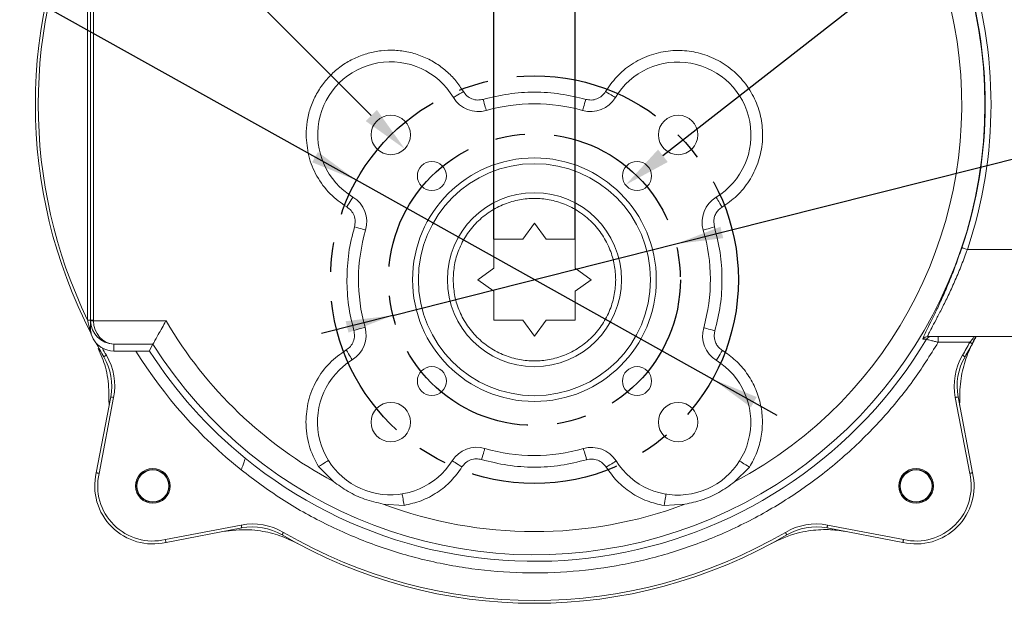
# Model space of a CAD drawing. Header units: millimetres. Extents: x 24 to 341, y 19 to 289.
# Tile 2 of 14: x 74 to 159, y 30 to 80. Entities that reach past the tile are written whole.
import ezdxf

# ---------------------------------------------------------------- set-up
doc = ezdxf.new("R2010")
doc.units = ezdxf.units.MM
doc.header["$PDSIZE"] = -1
doc.linetypes.add('CENTERX2', pattern=[20.32, 12.7, -2.54, 2.54, -2.54])
doc.layers.add('10', color=7, linetype='Continuous')
doc.styles.add('SLDTEXTSTYLE0', font='TXT', dxfattribs={"width": 0.7})
doc.dimstyles.new('SLDDIMSTYLE1', dxfattribs={"dimtxt": 8, "dimasz": 4.08, "dimexe": 0, "dimexo": 0.0625, "dimgap": 2, "dimtad": 0, "dimtih": 1, "dimtoh": 1, "dimlfac": 2, "dimrnd": 1e-09, "dimzin": 12, "dimdsep": 46, "dimtxsty": 'SLDTEXTSTYLE0', "dimsah": 1, "dimcen": 0, "dimadec": 0, "dimazin": 3, "dimtfac": 1, "dimtmove": 0, "dimatfit": 3, "dimfxl": 1, "dimfrac": 2, "dimtolj": 1, "dimtzin": 12, "dimarcsym": 0})
doc.dimstyles.new('SLDDIMSTYLE2', dxfattribs={"dimtxt": 8, "dimasz": 4.08, "dimexe": 0, "dimexo": 0.0625, "dimgap": 2, "dimtad": 0, "dimtih": 1, "dimtoh": 1, "dimlfac": 2, "dimrnd": 1e-09, "dimzin": 12, "dimdsep": 46, "dimtxsty": 'SLDTEXTSTYLE0', "dimsah": 1, "dimcen": 0, "dimadec": 0, "dimazin": 3, "dimtfac": 1, "dimtmove": 0, "dimatfit": 3, "dimfxl": 1, "dimfrac": 2, "dimtolj": 1, "dimtzin": 12, "dimarcsym": 0})
doc.dimstyles.new('SLDDIMSTYLE3', dxfattribs={"dimtxt": 8, "dimasz": 4.08, "dimexe": 0, "dimexo": 0.0625, "dimgap": 2, "dimtad": 2, "dimlfac": 2, "dimrnd": 1e-09, "dimzin": 12, "dimdsep": 46, "dimtxsty": 'SLDTEXTSTYLE0', "dimsah": 1, "dimcen": 0.09, "dimadec": 0, "dimazin": 3, "dimtfac": 1, "dimtmove": 0, "dimatfit": 0, "dimfxl": 1, "dimfrac": 2, "dimtolj": 1, "dimtzin": 12, "dimarcsym": 0})

# ---------------------------------------------------------------- blocks, each defined once
blk = doc.blocks.new('_D_3')
at = {"layer": '10', "transparency": 16777216}
for p, q in [((65.813, 86.947), (47.809, 86.947)), ((102.789, 66.29), (65.813, 86.947)), ((133.468, 49.151), (102.789, 66.29)), ((133.468, 49.151), (139.011, 46.054))]:
    blk.add_line(p, q, dxfattribs=at)
for points in [[(102.789, 66.29), (99.475, 68.724), (98.979, 67.837)], [(133.468, 49.151), (136.782, 46.718), (137.277, 47.605)]]:
    blk.add_solid(points, dxfattribs=at)
at = {"layer": '10', "transparency": 16777216, "char_height": 8, "attachment_point": 1, "style": 'SLDTEXTSTYLE0'}
for s, insert in [('%%c', (47.809, 97.293)), ('70', (57.214, 97.26))]:
    blk.add_mtext(s, dxfattribs=dict(at, insert=insert))
blk = doc.blocks.new('_D_4')
at = {"layer": '10', "transparency": 16777216}
for p, q in [((130.317, 60.796), (180.517, 73.46)), ((180.517, 73.46), (198.531, 73.46)), ((105.939, 54.646), (130.317, 60.796)), ((105.939, 54.646), (99.782, 53.093))]:
    blk.add_line(p, q, dxfattribs=at)
for points in [[(130.317, 60.796), (134.398, 61.301), (134.149, 62.286)], [(105.939, 54.646), (101.859, 54.14), (102.107, 53.155)]]:
    blk.add_solid(points, dxfattribs=at)
at = {"layer": '10', "transparency": 16777216, "char_height": 8, "attachment_point": 1, "style": 'SLDTEXTSTYLE0'}
for s, insert in [('%%c', (182.104, 83.806)), ('50', (191.509, 83.773))]:
    blk.add_mtext(s, dxfattribs=dict(at, insert=insert))
blk = doc.blocks.new('_D_5')
at = {"layer": '10', "color": 0, "lineweight": -2, "transparency": 16777216}
for p, q in [((64.335, 107.534), (68.415, 107.534)), ((68.415, 107.534), (104.071, 71.878))]:
    blk.add_line(p, q, dxfattribs=at)
at = {"layer": '10', "color": 0, "transparency": 16777216}
blk.add_solid([(104.552, 72.359), (103.59, 71.397), (106.956, 68.993)], dxfattribs=at)
at = {"layer": 'Defpoints', "color": 0, "transparency": 16777216}
for p in [(104.552, 71.397), (106.956, 68.993)]:
    blk.add_point(p, dxfattribs=at)
at = {"layer": '10', "color": 0, "transparency": 16777216, "insert": (23.829, 111.618), "char_height": 8, "width": 39.49859, "attachment_point": 1, "style": 'SLDTEXTSTYLE0'}
blk.add_mtext('\\A1;4-M8{\\fGDT|b0|i0|c0|p2;x}20', dxfattribs=at)
blk = doc.blocks.new('_D_6')
at = {"layer": '10', "color": 0, "lineweight": -2, "transparency": 16777216}
for p, q in [((179.323, 107.534), (129.198, 68.401)), ((183.403, 107.534), (179.323, 107.534))]:
    blk.add_line(p, q, dxfattribs=at)
at = {"layer": '10', "color": 0, "transparency": 16777216}
blk.add_solid([(128.779, 68.937), (129.616, 67.865), (125.982, 65.89)], dxfattribs=at)
at = {"layer": 'Defpoints', "color": 0, "transparency": 16777216}
for p in [(127.952, 67.429), (125.982, 65.89)]:
    blk.add_point(p, dxfattribs=at)
at = {"layer": '10', "color": 0, "transparency": 16777216, "insert": (185.403, 111.618), "char_height": 8, "attachment_point": 1, "style": 'SLDTEXTSTYLE0'}
blk.add_mtext('\\A1;4-M6{\\fGDT|b0|i0|c0|p2;x}15', dxfattribs=at)
blk = doc.blocks.new('_D_7')
at = {"layer": '10', "transparency": 16777216}
for p, q in [((114.628, 61.221), (114.628, 122.133)), ((121.628, 61.221), (121.628, 122.133)), ((114.628, 120.133), (108.278, 120.133)), ((114.628, 120.133), (121.628, 120.133)), ((121.628, 120.133), (127.978, 120.133))]:
    blk.add_line(p, q, dxfattribs=at)
for points in [[(114.628, 120.133), (110.548, 120.641), (110.548, 119.625)], [(121.628, 120.133), (125.708, 119.625), (125.708, 120.641)]]:
    blk.add_solid(points, dxfattribs=at)
at = {"layer": '10', "transparency": 16777216, "insert": (115.032, 130.446), "char_height": 8, "attachment_point": 1, "style": 'SLDTEXTSTYLE0'}
blk.add_mtext('14', dxfattribs=at)

msp = doc.modelspace()

# ---------------------------------------------------------------- linework, layer by layer
at = {"color": 7, "linetype": 'Continuous', "lineweight": 18}
for p, q in [((79.6282, 54.2383), (79.6282, 91.4034)), ((79.8782, 54.2268), (79.8782, 91.4149)), ((80.1282, 91.4149), (80.1282, 54.2268)), ((118.1282, 62.5958), (117.1235, 61.2208)), ((119.133, 61.2208), (118.1282, 62.5958)), ((133.573, 62.6925), (133.6336, 62.2702)), ((117.1235, 61.2208), (114.6282, 61.2208)), ((114.6282, 61.2208), (114.6282, 58.7256)), ((121.6282, 61.2208), (119.133, 61.2208)), ((121.6282, 58.7256), (121.6282, 61.2208)), ((162.6282, 60.3208), (155.427, 60.3208)), ((114.6282, 58.7256), (113.2532, 57.7208)), ((123.0032, 57.7208), (121.6282, 58.7256)), ((113.2532, 57.7208), (114.6282, 56.7161)), ((121.6282, 56.7161), (123.0032, 57.7208)), ((114.6282, 56.7161), (114.6282, 54.2208)), ((121.6282, 54.2208), (121.6282, 56.7161)), ((79.6282, 54.2383), (79.8782, 54.2383)), ((80.1282, 54.2268), (79.8782, 54.2268)), ((79.8782, 53.5775), (79.8782, 54.2268)), ((80.1293, 54.1657), (86.3856, 54.1657)), ((114.6282, 54.2208), (117.1235, 54.2208)), ((117.1235, 54.2208), (118.1282, 52.8458)), ((118.1282, 52.8458), (119.133, 54.2208)), ((119.133, 54.2208), (121.6282, 54.2208)), ((79.9526, 53.0314), (79.9489, 53.0385)), ((133.6727, 53.3068), (133.6156, 52.897)), ((152.0289, 52.8208), (162.6282, 52.8208)), ((156.1736, 52.8208), (155.9691, 52.4366)), ((80.3658, 52.2539), (80.3528, 52.2778)), ((85.2617, 52.1669), (81.8782, 52.1669)), ((81.8782, 52.1669), (81.8782, 51.5708)), ((84.934, 51.5708), (85.2617, 52.1669)), ((155.6424, 52.3208), (152.9166, 52.3208)), ((83.7929, 51.5708), (81.8782, 51.5708)), ((80.379, 41.0783), (81.6288, 47.6078)), ((81.8743, 47.5608), (80.6236, 41.0262)), ((155.6329, 41.0262), (154.3822, 47.5608)), ((154.6277, 47.6078), (155.8775, 41.0783)), ((99.5374, 41.6011), (100.8049, 40.3322)), ((135.3766, 40.2923), (136.6521, 41.5614)), ((105.1049, 38.3824), (106.8946, 38.2652)), ((129.2996, 38.245), (131.095, 38.3611)), ((86.3336, 35.3162), (92.8682, 36.5669)), ((143.3883, 36.5669), (149.9229, 35.3162)), ((92.9152, 36.3213), (86.3857, 35.0716)), ((149.8708, 35.0716), (143.3413, 36.3213))]:
    msp.add_line(p, q, dxfattribs=at)
at = {"color": 8, "linetype": 'Continuous', "lineweight": 18}
msp.add_line((151.6013, 52.5794), (151.6025, 52.6484), dxfattribs=at)
at = {"color": 7, "linetype": 'Continuous', "lineweight": 18, "flags": 128}
for points in [[(112.0036, 73.9386), (111.8359, 73.8389), (111.6746, 73.7431), (111.526, 73.6548), (111.3957, 73.5773), (111.2888, 73.5138), (111.2094, 73.4666), (111.1605, 73.4375), (111.144, 73.4277)], [(124.2506, 73.935), (124.4181, 73.8349), (124.579, 73.7386), (124.7274, 73.6498), (124.8575, 73.572), (124.9642, 73.5082), (125.0435, 73.4607), (125.0923, 73.4315), (125.1088, 73.4217)], [(113.7037, 73.2623), (113.7572, 73.0747), (113.8085, 72.8943), (113.8559, 72.728), (113.8974, 72.5822), (113.9314, 72.4626), (113.9567, 72.3737), (113.9723, 72.319), (113.9776, 72.3005)], [(122.5527, 73.2623), (122.4992, 73.0747), (122.4479, 72.8943), (122.4005, 72.728), (122.359, 72.5823), (122.325, 72.4626), (122.2997, 72.3738), (122.2841, 72.319), (122.2788, 72.3006)], [(101.9645, 63.9867), (102.0656, 64.1535), (102.1629, 64.3139), (102.2525, 64.4618), (102.331, 64.5914), (102.3955, 64.6977), (102.4434, 64.7767), (102.4729, 64.8254), (102.4829, 64.8418)], [(134.2926, 63.9735), (134.1911, 64.1401), (134.0935, 64.3004), (134.0036, 64.448), (133.9247, 64.5774), (133.86, 64.6836), (133.812, 64.7625), (133.7824, 64.8111), (133.7724, 64.8276)], [(102.6259, 62.2807), (102.8131, 62.2256), (102.9931, 62.1727), (103.1589, 62.1239), (103.3043, 62.0811), (103.4236, 62.0461), (103.5123, 62.02), (103.5669, 62.0039), (103.5853, 61.9985)], [(132.6741, 61.9887), (132.6925, 61.9941), (132.7471, 62.0101), (132.8358, 62.0361), (132.9551, 62.0711), (133.1005, 62.1138), (133.2664, 62.1625), (133.4464, 62.2153), (133.6336, 62.2702)], [(154.9532, 60.4796), (154.9651, 60.4756), (154.9939, 60.466), (155.0387, 60.451), (155.0977, 60.4312), (155.1688, 60.4074), (155.2494, 60.3804), (155.3365, 60.3512), (155.427, 60.3208)], [(79.7585, 53.6426), (79.7847, 53.637), (79.8083, 53.6305), (79.8289, 53.623), (79.8463, 53.6149), (79.8601, 53.6061), (79.8701, 53.5968), (79.8762, 53.5872), (79.8782, 53.5775)], [(80.1293, 54.1657), (80.0806, 54.164), (80.0338, 54.1624), (79.9906, 54.1609), (79.9527, 54.1595), (79.9217, 54.1585), (79.8986, 54.1577), (79.8843, 54.1572), (79.8795, 54.157)], [(102.5716, 53.35), (102.7594, 53.4028), (102.94, 53.4535), (103.1064, 53.5003), (103.2523, 53.5413), (103.3721, 53.5749), (103.461, 53.5999), (103.5158, 53.6153), (103.5343, 53.6205)], [(133.6727, 53.3068), (133.485, 53.3601), (133.3046, 53.4113), (133.1382, 53.4585), (132.9925, 53.4999), (132.8728, 53.5339), (132.7839, 53.5591), (132.7292, 53.5747), (132.7107, 53.5799)], [(151.9067, 52.5777), (151.8661, 52.5779), (151.7038, 52.5788), (151.6013, 52.5794)], [(155.6424, 52.3208), (155.6852, 52.2975), (155.7264, 52.275), (155.7643, 52.2542), (155.7975, 52.2361), (155.8248, 52.2212), (155.8451, 52.2101), (155.8576, 52.2033), (155.8618, 52.201)], [(81.0315, 51.0762), (81.0356, 51.0786), (81.0479, 51.0858), (81.0678, 51.0975), (81.0946, 51.1132), (81.1273, 51.1324), (81.1646, 51.1542), (81.2051, 51.1779), (81.2472, 51.2026)], [(101.9116, 51.6655), (102.0136, 51.4992), (102.1116, 51.3393), (102.202, 51.1919), (102.2812, 51.0627), (102.3462, 50.9567), (102.3945, 50.8779), (102.4243, 50.8294), (102.4343, 50.813)], [(134.3244, 51.6227), (134.2214, 51.457), (134.1225, 51.2976), (134.0313, 51.1507), (133.9514, 51.022), (133.8857, 50.9163), (133.837, 50.8378), (133.807, 50.7895), (133.7968, 50.7732)], [(155.0093, 51.2026), (155.0514, 51.1779), (155.0919, 51.1542), (155.1292, 51.1324), (155.1618, 51.1132), (155.1887, 51.0975), (155.2086, 51.0858), (155.2209, 51.0786), (155.225, 51.0762)], [(81.6288, 47.6078), (81.6335, 47.6069), (81.6474, 47.6042), (81.6701, 47.5999), (81.7007, 47.594), (81.7379, 47.5869), (81.7803, 47.5788), (81.8264, 47.57), (81.8743, 47.5608)], [(154.3822, 47.5608), (154.4301, 47.57), (154.4762, 47.5788), (154.5186, 47.5869), (154.5558, 47.594), (154.5864, 47.5999), (154.609, 47.6042), (154.623, 47.6069), (154.6277, 47.6078)], [(113.5779, 42.2157), (113.6328, 42.4029), (113.6857, 42.5829), (113.7344, 42.7488), (113.777, 42.8942), (113.812, 43.0136), (113.8381, 43.1022), (113.8541, 43.1568), (113.8595, 43.1753)], [(122.6254, 42.2002), (122.5711, 42.3876), (122.5189, 42.5678), (122.4708, 42.7338), (122.4286, 42.8794), (122.394, 42.9988), (122.3683, 43.0876), (122.3524, 43.1423), (122.3471, 43.1607)], [(100.3861, 42.1301), (100.3698, 42.12), (100.3215, 42.0899), (100.243, 42.041), (100.1375, 41.9752), (100.0089, 41.895), (99.8622, 41.8036), (99.703, 41.7043), (99.5374, 41.6011)], [(111.0395, 42.1078), (111.0558, 42.0976), (111.1039, 42.0673), (111.1822, 42.0181), (111.2874, 41.9518), (111.4157, 41.8711), (111.562, 41.7791), (111.7208, 41.6792), (111.8859, 41.5753)], [(124.3129, 41.5576), (124.4781, 41.6614), (124.6369, 41.7612), (124.7833, 41.8532), (124.9116, 41.9338), (125.0169, 42), (125.0952, 42.0491), (125.1434, 42.0794), (125.1596, 42.0896)], [(136.6521, 41.5614), (136.4868, 41.665), (136.3279, 41.7648), (136.1815, 41.8567), (136.0532, 41.9372), (135.9478, 42.0033), (135.8695, 42.0524), (135.8213, 42.0827), (135.8051, 42.0929)], [(106.7333, 39.2521), (106.7364, 39.2331), (106.7456, 39.177), (106.7605, 39.0858), (106.7806, 38.963), (106.805, 38.8135), (106.8329, 38.6428), (106.8632, 38.4577), (106.8946, 38.2652)], [(129.2996, 38.245), (129.3313, 38.4375), (129.3617, 38.6226), (129.3897, 38.7932), (129.4143, 38.9427), (129.4345, 39.0655), (129.4495, 39.1566), (129.4587, 39.2128), (129.4618, 39.2318)], [(92.8682, 36.5669), (92.8774, 36.519), (92.8862, 36.4729), (92.8943, 36.4305), (92.9014, 36.3933), (92.9073, 36.3627), (92.9116, 36.34), (92.9143, 36.3261), (92.9152, 36.3213)], [(143.3883, 36.5669), (143.3791, 36.519), (143.3703, 36.4729), (143.3622, 36.4305), (143.3551, 36.3933), (143.3492, 36.3627), (143.3449, 36.34), (143.3422, 36.3261), (143.3413, 36.3213)], [(96.51, 35.9398), (96.4853, 35.8977), (96.4616, 35.8572), (96.4398, 35.8199), (96.4206, 35.7872), (96.4049, 35.7604), (96.3932, 35.7405), (96.386, 35.7282), (96.3836, 35.7241)], [(139.7465, 35.9398), (139.7711, 35.8977), (139.7949, 35.8572), (139.8167, 35.8199), (139.8359, 35.7872), (139.8516, 35.7604), (139.8633, 35.7405), (139.8705, 35.7282), (139.8729, 35.7241)], [(149.9229, 35.3162), (149.9235, 35.316), (149.9241, 35.3159), (149.9247, 35.3157), (149.9253, 35.3156), (149.9259, 35.3154), (149.9265, 35.3153), (149.9271, 35.3152), (149.9277, 35.315)]]:
    msp.add_lwpolyline(points, dxfattribs=at)
at = {"color": 7, "linetype": 'Continuous', "lineweight": 18}
for centre, radius in [((105.7539, 70.1952), 1.7), ((130.5026, 70.1952), 1.7), ((118.1282, 57.7208), 10.5), ((109.2894, 66.6597), 1.25), ((126.9671, 66.6597), 1.25), ((118.1282, 57.7208), 10), ((118.1282, 57.7208), 7.5), ((109.2894, 48.982), 1.25), ((126.9671, 48.982), 1.25), ((105.7539, 45.4465), 1.7), ((130.5026, 45.4465), 1.7), ((85.2487, 39.9413), 1.5), ((85.2487, 39.9413), 1.4142), ((85.2487, 39.9413), 1.375), ((151.0087, 39.9413), 1.5), ((151.0087, 39.9413), 1.4142), ((151.0087, 39.9413), 1.375)]:
    msp.add_circle(centre, radius, dxfattribs=at)
for centre, radius, start, end in [((118.1282, 72.8208), 38.8174, 212.146004, 147.853996), ((118.1282, 72.8208), 36.8186, 297.934979, 149.5573), ((118.1282, 72.8208), 43, 152.648288, 207.351712), ((118.1282, 72.8208), 42.75, 154.235043, 205.764957), ((118.1282, 72.8208), 38.8379, 341.472361, 18.527639), ((118.1282, 72.8208), 39.3376, 341.472361, 18.527639), ((105.7411, 70.2165), 6.2851, 30.725038, 238.775359), ((130.5026, 70.1952), 6.2851, 301.348094, 149.11306), ((113.293, 74.705), 2.5, 210.725038, 285.891101), ((122.9634, 74.705), 2.5, 254.10922, 329.11306), ((118.1282, 57.7208), 15.159, 74.10922, 105.891101), ((101.1869, 62.704), 2.5, 343.609296, 58.775359), ((135.073, 62.6925), 2.5, 121.348094, 196.351934), ((118.1282, 57.7208), 15.159, 163.609296, 195.693369), ((118.1282, 57.7208), 15.159, 344.147347, 16.351934), ((118.1282, 72.8208), 36.8186, 210.4427, 241.93288), ((101.1275, 52.9443), 2.5, 301.515648, 15.693369), ((135.1156, 52.897), 2.5, 164.147347, 238.162072), ((152.029, 52.3213), 0.4995, 90.008618, 148.891318), ((152.3354, 52.3213), 0.4995, 90.008563, 149.118984), ((118.1282, 72.8208), 43, 208.574563, 210.377139), ((118.1282, 72.8208), 42.75, 209.397683, 210.377139), ((118.1282, 72.8208), 39.3798, 230.761931, 329.066108), ((118.1282, 72.8208), 42.75, 329.622861, 331.345149), ((118.1282, 72.8208), 43, 329.622861, 331.345149), ((76.7179, 48.5477), 5, 349.164431, 30.377139), ((76.7179, 48.5477), 5.25, 349.164431, 30.377139), ((118.1282, 72.8208), 40.3792, 211.75319, 231.270184), ((118.1282, 72.8208), 39.3798, 212.657561, 230.761931), ((159.5386, 48.5477), 5.25, 149.622861, 190.835569), ((159.5386, 48.5477), 5, 149.622861, 190.835569), ((105.7198, 45.455), 6.2851, 121.515648, 327.822151), ((130.4813, 45.4337), 6.2851, 212.144386, 58.162072), ((81.7204, 47.1904), 0.2501, 177.16582, 216.814289), ((154.5361, 47.1904), 0.2501, 323.186789, 2.834305), ((113.1555, 40.7764), 2.5, 73.64443, 147.822151), ((118.1282, 57.7208), 15.159, 253.64443, 286.159111), ((123.0428, 40.7595), 2.5, 32.144386, 106.159111), ((85.2478, 39.9404), 5, 166.845498, 283.154502), ((85.2478, 39.9404), 4.75, 166.845498, 283.214753), ((85.2478, 39.9404), 4.75, 166.785247, 166.845498), ((151.0087, 39.9404), 5, 256.845498, 13.154502), ((151.0087, 39.9404), 4.75, 256.845498, 13.214753), ((118.1282, 72.8208), 36.8186, 249.285223, 290.620737), ((93.8551, 31.4105), 5.25, 59.622861, 100.835569), ((142.4013, 31.4105), 5.25, 79.164431, 120.377139), ((93.8551, 31.4105), 5, 59.622861, 100.835569), ((118.1282, 72.8208), 43, 239.622861, 300.377139), ((118.1282, 72.8208), 42.75, 239.622861, 300.377139), ((142.4013, 31.4105), 5, 79.164431, 120.377139)]:
    msp.add_arc(centre, radius, start, end, dxfattribs=at)
for centre, major_axis, ratio, start_param, end_param in [((81.8782, 54.2268), (0, 2.0009), 0.999543, 1.5707963, 1.6057029), ((81.8782, 54.1657), (1.4389, -1.4322), 0.9699107, 3.9442884, 5.4801781), ((81.8782, 54.2268), (0, -1.7511), 0.9993908, 4.712389, 4.7472956), ((81.8782, 54.1657), (-0.2547, 1.9877), 0.8710582, 1.459629, 2.9955187), ((81.8782, 53.5721), (0, -2.0012), 0.9993908, 4.9859384, 5.4156718), ((81.8782, 53.5721), (0, -2.0012), 0.9993908, 5.762333, 6.2831853)]:
    msp.add_ellipse(centre, major_axis=major_axis, ratio=ratio, start_param=start_param, end_param=end_param, dxfattribs=at)
for points, knots in [([(112.0036, 73.9386), (111.7964, 74.254), (111.3736, 74.8976), (110.5437, 75.735), (109.5727, 76.4533), (108.4777, 77.0052), (107.3065, 77.3664), (106.108, 77.5251), (104.9322, 77.4873), (103.8033, 77.2696), (102.7216, 76.88), (101.6915, 76.3117), (100.7424, 75.5629), (99.9201, 74.654), (99.2608, 73.6201), (98.7931, 72.5066), (98.5075, 71.3627), (98.4729, 70.5935), (98.4559, 70.2165)], [0, 0, 0, 0, 0.0595877, 0.1216035, 0.1853506, 0.25, 0.3146493, 0.3783965, 0.4404122, 0.5, 0.5595877, 0.6216035, 0.6853506, 0.75, 0.8146494, 0.8783965, 0.9404123, 1, 1, 1, 1]), ([(134.2926, 63.9735), (134.7302, 64.2799), (135.6246, 64.9062), (136.6747, 66.211), (137.4283, 67.7281), (137.804, 69.3691), (137.8015, 71.0096), (137.4435, 72.5982), (136.7346, 74.091), (135.6797, 75.4142), (134.3482, 76.4583), (132.8497, 77.1552), (131.2582, 77.5004), (129.6178, 77.4897), (127.9799, 77.1008), (126.4689, 76.335), (125.1726, 75.2745), (124.5535, 74.375), (124.2506, 73.935)], [0, 0, 0, 0, 0.0605469, 0.12377566, 0.18814449, 0.25193824, 0.31353029, 0.37333316, 0.435824, 0.49999999, 0.56417597, 0.62666679, 0.68646966, 0.74806172, 0.81185547, 0.87622429, 0.93945309, 1, 1, 1, 1]), ([(113.7037, 73.2623), (113.5462, 73.2329), (113.2223, 73.1723), (112.7292, 73.2875), (112.2917, 73.5425), (112.0979, 73.809), (112.0036, 73.9386)], [0, 0, 0, 0, 0.2431545, 0.4999999, 0.7568452, 1, 1, 1, 1]), ([(122.5527, 73.2623), (121.8295, 73.4376), (120.3762, 73.7899), (118.1282, 73.9251), (115.8802, 73.7899), (114.4269, 73.4376), (113.7037, 73.2623)], [0, 0, 0, 0, 0.2487942, 0.5, 0.7512058, 1, 1, 1, 1]), ([(124.2506, 73.935), (124.1562, 73.8059), (123.9621, 73.5405), (123.5252, 73.2868), (123.0331, 73.1724), (122.7099, 73.2329), (122.5527, 73.2623)], [0, 0, 0, 0, 0.2431847, 0.5, 0.7568153, 1, 1, 1, 1]), ([(98.4559, 70.2165), (98.5006, 69.6038), (98.5914, 68.3576), (99.3299, 66.6058), (100.4451, 65.0662), (101.4637, 64.3425), (101.9645, 63.9867)], [0, 0, 0, 0, 0.24584397, 0.50000015, 0.75415609, 1, 1, 1, 1]), ([(111.1282, 57.7208), (111.151, 58.1478), (111.1977, 59.0272), (111.5872, 60.3319), (112.233, 61.5864), (113.1435, 62.7058), (114.2626, 63.6152), (115.5172, 64.2651), (116.8218, 64.6402), (118.1282, 64.76), (119.4346, 64.6402), (120.7392, 64.2651), (121.9938, 63.6152), (123.113, 62.7058), (124.0235, 61.5864), (124.6693, 60.3319), (125.0588, 59.0272), (125.1055, 58.1478), (125.1282, 57.7208)], [0, 0, 0, 0, 0.058258, 0.1200056, 0.1843204, 0.25, 0.3156796, 0.3799944, 0.441742, 0.5, 0.558258, 0.6200057, 0.6843204, 0.75, 0.8156796, 0.8799944, 0.941742, 1, 1, 1, 1]), ([(101.9645, 63.9867), (102.0933, 63.8913), (102.3581, 63.6951), (102.6093, 63.2554), (102.7201, 62.7614), (102.6568, 62.438), (102.6259, 62.2807)], [0, 0, 0, 0, 0.2431552, 0.5000002, 0.7568453, 1, 1, 1, 1]), ([(133.573, 62.6925), (133.5821, 62.8184), (133.6007, 63.0744), (133.7522, 63.4345), (133.9809, 63.7511), (134.1898, 63.9002), (134.2926, 63.9735)], [0, 0, 0, 0, 0.24586137, 0.49999994, 0.7541383, 1, 1, 1, 1]), ([(102.6259, 62.2807), (102.4348, 61.5325), (102.0526, 60.036), (101.997, 58.4926), (101.9692, 57.7208)], [0, 0, 0, 0, 0.5, 1, 1, 1, 1]), ([(133.6727, 53.3068), (133.8494, 54.0397), (134.2046, 55.5127), (134.3336, 57.7914), (134.1847, 60.0689), (133.8167, 61.5389), (133.6336, 62.2702)], [0, 0, 0, 0, 0.2487619, 0.5000001, 0.7512382, 1, 1, 1, 1]), ([(151.6025, 52.6484), (151.6024, 52.6511), (151.6012, 52.6836), (151.7211, 52.947), (151.9804, 53.4826), (152.3766, 54.2777), (152.8585, 55.2736), (153.3863, 56.427), (153.9269, 57.696), (154.461, 59.0579), (154.7891, 60.0058), (154.9532, 60.4796)], [0, 0, 0, 0, 0.0104398, 0.127432, 0.2445, 0.3716819, 0.4989562, 0.6243166, 0.7496906, 0.8748614, 1, 1, 1, 1]), ([(155.427, 60.3208), (155.2634, 59.8771), (154.9313, 58.9765), (154.3927, 57.6907), (153.8431, 56.4792), (153.3115, 55.3921), (152.8191, 54.4379), (152.4219, 53.6913), (152.1453, 53.1614), (152.0095, 52.8683), (152.023, 52.8353), (152.0289, 52.8208)], [0, 0, 0, 0, 0.1148395, 0.2330282, 0.3478982, 0.465966, 0.5813846, 0.7007381, 0.8057533, 0.91491, 1, 1, 1, 1]), ([(101.9692, 57.7208), (101.9947, 56.982), (102.0456, 55.5044), (102.3963, 54.0681), (102.5716, 53.35)], [0, 0, 0, 0, 0.5, 1, 1, 1, 1]), ([(125.1282, 57.7208), (125.1055, 57.2939), (125.0588, 56.4144), (124.6693, 55.1098), (124.0235, 53.8553), (123.113, 52.7358), (121.9938, 51.8265), (120.7392, 51.1766), (119.4346, 50.8015), (118.1282, 50.6817), (116.8218, 50.8015), (115.5172, 51.1766), (114.2626, 51.8265), (113.1435, 52.7358), (112.233, 53.8553), (111.5872, 55.1098), (111.1977, 56.4144), (111.151, 57.2939), (111.1282, 57.7208)], [0, 0, 0, 0, 0.058258, 0.1200056, 0.1843204, 0.25, 0.3156796, 0.3799943, 0.441742, 0.5, 0.558258, 0.6200056, 0.6843204, 0.75, 0.8156796, 0.8799944, 0.941742, 1, 1, 1, 1]), ([(79.7585, 53.6426), (79.7228, 53.805), (79.6791, 54.003), (79.636, 54.2024), (79.6282, 54.2383)], [0, 0, 0, 0, 0.8200494, 1, 1, 1, 1]), ([(79.9355, 53.0644), (79.9355, 53.0645), (79.9355, 53.0646), (79.9332, 53.071), (79.9233, 53.097), (79.9032, 53.1504), (79.8643, 53.26), (79.8113, 53.4241), (79.7768, 53.5669), (79.7585, 53.6426)], [0, 0, 0, 0, 0.0145926, 0.0293175, 0.0681146, 0.1849112, 0.3128176, 0.6358083, 1, 1, 1, 1]), ([(79.8782, 53.5775), (79.8865, 53.4355), (79.8965, 53.265), (79.9348, 53.0946), (79.9442, 53.0573), (79.9489, 53.0385)], [0, 0, 0, 0, 0.7131462, 0.855601, 1, 1, 1, 1]), ([(86.3856, 54.1657), (86.3844, 54.1637), (86.2692, 53.9623), (86.0339, 53.5489), (85.7197, 52.9906), (85.4727, 52.5479), (85.3045, 52.2444), (85.276, 52.1928), (85.2617, 52.1669)], [0, 0, 0, 0, 0.002067, 0.2112584, 0.4313643, 0.6275002, 0.8135558, 1, 1, 1, 1]), ([(79.9489, 53.0385), (79.9481, 53.0402), (79.9466, 53.0429), (79.9396, 53.0565), (79.9358, 53.0639), (79.9355, 53.0644)], [0, 0, 0, 0, 0.5647942, 0.9716856, 1, 1, 1, 1]), ([(102.5716, 53.35), (102.6003, 53.1944), (102.6593, 52.8746), (102.5472, 52.388), (102.299, 51.9548), (102.0384, 51.7602), (101.9116, 51.6655)], [0, 0, 0, 0, 0.2433365, 0.5, 0.7566635, 1, 1, 1, 1]), ([(134.3244, 51.6227), (134.223, 51.6962), (134.017, 51.8457), (133.7919, 52.1608), (133.643, 52.5182), (133.6247, 52.7721), (133.6156, 52.897)], [0, 0, 0, 0, 0.2459315, 0.5, 0.754069, 1, 1, 1, 1]), ([(152.9166, 52.3208), (152.9166, 52.3864), (152.9166, 52.5174), (152.9166, 52.6827), (152.9166, 52.7983), (152.9166, 52.8133), (152.9166, 52.8208)], [0, 0, 0, 0, 0.2499985, 0.4999958, 0.7499963, 1, 1, 1, 1]), ([(155.6424, 52.3208), (155.6929, 52.3828), (155.7928, 52.5053), (155.9219, 52.6673), (156.0058, 52.7737), (156.0345, 52.8104), (156.0418, 52.8197), (156.0423, 52.8204), (156.0426, 52.8208)], [0, 0, 0, 0, 0.2668674, 0.5273651, 0.7559919, 0.911521, 0.9486535, 1, 1, 1, 1]), ([(156.1939, 52.8208), (156.178, 52.7905), (156.133, 52.7049), (156.0138, 52.4805), (155.9124, 52.2941), (155.8618, 52.201)], [0, 0, 0, 0, 0.2147664, 0.6076545, 1, 1, 1, 1]), ([(80.883, 51.8362), (80.784, 51.8993), (80.6507, 51.9842), (80.5181, 52.1009), (80.4588, 52.1575), (80.4162, 52.2009), (80.3883, 52.2306), (80.3718, 52.2483), (80.3658, 52.2545), (80.3658, 52.254), (80.3658, 52.2539)], [0, 0, 0, 0, 0.4710416, 0.6340292, 0.7484285, 0.8285804, 0.912994, 0.9476218, 0.9826559, 1, 1, 1, 1]), ([(81.4706, 47.2027), (81.4637, 47.8759), (81.4534, 48.8795), (81.1476, 50.4296), (80.7791, 51.2541), (80.5456, 51.7764)], [0, 0, 0, 0, 0.4274676, 0.6373118, 1, 1, 1, 1]), ([(152.9166, 52.3208), (152.2087, 51.1945), (150.7814, 48.9234), (148.1451, 45.7096), (145.1075, 42.6676), (141.6521, 39.9024), (137.9167, 37.5305), (133.968, 35.5922), (129.8815, 34.1098), (125.7019, 33.0815), (121.437, 32.5004), (117.0917, 32.3759), (112.7068, 32.7259), (108.361, 33.5577), (104.1306, 34.8581), (100.0974, 36.6088), (96.3005, 38.7343), (94.0035, 40.4637), (92.8651, 41.3208)], [0, 0, 0, 0, 0.0576355, 0.1162137, 0.1797877, 0.2437434, 0.3076992, 0.3712732, 0.4340973, 0.495829, 0.5575607, 0.6203847, 0.6839588, 0.7479145, 0.8118703, 0.8754443, 0.9382683, 1, 1, 1, 1]), ([(152.9166, 52.3208), (152.8103, 52.3476), (152.5952, 52.4017), (152.3102, 52.4742), (152.0917, 52.5301), (151.9442, 52.568), (151.9193, 52.5745), (151.9067, 52.5777)], [0, 0, 0, 0, 0.2096178, 0.42416154, 0.61813474, 0.80660559, 1, 1, 1, 1]), ([(155.9691, 52.4366), (155.727, 51.9301), (155.2356, 50.9021), (154.9027, 49.4626), (154.7655, 48.219), (154.779, 47.5459), (154.7859, 47.2027)], [0, 0, 0, 0, 0.3095275, 0.6282647, 0.8105187, 1, 1, 1, 1]), ([(83.7929, 51.5708), (83.8208, 51.5708), (84.0015, 51.5708), (84.3319, 51.5708), (84.6931, 51.5708), (84.9071, 51.5708), (84.9672, 51.5708), (84.9733, 51.5708), (84.974, 51.5708)], [0, 0, 0, 0, 0.0499778, 0.3241727, 0.5952428, 0.8047016, 0.9770709, 1, 1, 1, 1]), ([(101.9116, 51.6655), (101.4149, 51.3091), (100.4048, 50.5842), (99.3001, 49.049), (98.5688, 47.3047), (98.4789, 46.0647), (98.4346, 45.455)], [0, 0, 0, 0, 0.2458853, 0.5000002, 0.7541145, 1, 1, 1, 1]), ([(136.6521, 41.5614), (136.8811, 41.9767), (137.3437, 42.8156), (137.7103, 44.2199), (137.811, 45.661), (137.6238, 47.0861), (137.1661, 48.4486), (136.4427, 49.6991), (135.4966, 50.7997), (134.7125, 51.3501), (134.3244, 51.6227)], [0, 0, 0, 0, 0.12378, 0.2500001, 0.3762201, 0.4999999, 0.6237802, 0.7499999, 0.87622, 1, 1, 1, 1]), ([(81.502, 47.0775), (81.502, 47.0717), (81.5017, 47.0387), (81.4997, 46.9773), (81.4951, 46.9167), (81.4943, 46.9051)], [0, 0, 0, 0, 0.1490993, 0.8369444, 1, 1, 1, 1]), ([(154.7621, 46.9057), (154.7595, 46.9495), (154.7552, 47.0193), (154.7548, 47.0615), (154.7547, 47.0772)], [0, 0, 0, 0, 0.6280704, 1, 1, 1, 1]), ([(98.4346, 45.455), (98.4833, 44.774), (98.5806, 43.412), (99.2185, 42.2048), (99.5374, 41.6011)], [0, 0, 0, 0, 0.5000001, 1, 1, 1, 1]), ([(92.8651, 41.3208), (92.8792, 41.3609), (92.9229, 41.4852), (93.0087, 41.7287), (93.1123, 42.0211), (93.1809, 42.214), (93.2123, 42.302), (93.2167, 42.3142), (93.2188, 42.3202)], [0, 0, 0, 0, 0.0806756, 0.250443, 0.4998428, 0.7490317, 0.8759512, 1, 1, 1, 1]), ([(106.8946, 38.2652), (107.3917, 38.3775), (108.3973, 38.6047), (109.7731, 39.343), (110.9884, 40.3231), (111.589, 41.161), (111.8859, 41.5753)], [0, 0, 0, 0, 0.2471751, 0.5000001, 0.7528248, 1, 1, 1, 1]), ([(111.8859, 41.5753), (111.9821, 41.701), (112.1796, 41.9593), (112.6157, 42.2025), (113.1035, 42.309), (113.4226, 42.2463), (113.5779, 42.2157)], [0, 0, 0, 0, 0.2433374, 0.4999997, 0.7566632, 1, 1, 1, 1]), ([(113.5779, 42.2157), (114.3163, 42.0311), (115.8005, 41.66), (118.1005, 41.5145), (120.4009, 41.6522), (121.8864, 42.0182), (122.6254, 42.2002)], [0, 0, 0, 0, 0.2487378, 0.4999999, 0.7512621, 1, 1, 1, 1]), ([(122.6254, 42.2002), (122.7804, 42.2302), (123.099, 42.2917), (123.5855, 42.1843), (124.0201, 41.941), (124.2171, 41.6831), (124.3129, 41.5576)], [0, 0, 0, 0, 0.2433664, 0.5000003, 0.7566332, 1, 1, 1, 1]), ([(80.6236, 41.0262), (80.62, 41.027), (80.6019, 41.0308), (80.5567, 41.0405), (80.4913, 41.0544), (80.4292, 41.0676), (80.3871, 41.0765), (80.3817, 41.0777), (80.379, 41.0783)], [0, 0, 0, 0, 0.0280665, 0.1414419, 0.3561424, 0.5707833, 0.7853908, 1, 1, 1, 1]), ([(124.3129, 41.5576), (124.6094, 41.1433), (125.2092, 40.3054), (126.4233, 39.3248), (127.7979, 38.5858), (128.8028, 38.3577), (129.2996, 38.245)], [0, 0, 0, 0, 0.2471778, 0.4999999, 0.7528225, 1, 1, 1, 1]), ([(155.8775, 41.0783), (155.8748, 41.0777), (155.8694, 41.0765), (155.8272, 41.0676), (155.7652, 41.0544), (155.6998, 41.0405), (155.6545, 41.0308), (155.6365, 41.027), (155.6329, 41.0262)], [0, 0, 0, 0, 0.2146082, 0.4292149, 0.6438548, 0.8585587, 0.9719336, 1, 1, 1, 1]), ([(100.8049, 40.3322), (101.2167, 40.0298), (102.0522, 39.4163), (103.5087, 38.7426), (104.5633, 38.5047), (105.1049, 38.3825)], [0, 0, 0, 0, 0.3210301, 0.6512921, 1, 1, 1, 1]), ([(131.095, 38.3611), (131.5941, 38.4714), (132.6065, 38.695), (134.0654, 39.3426), (134.934, 39.9717), (135.3766, 40.2923)], [0, 0, 0, 0, 0.3228095, 0.654903, 1, 1, 1, 1]), ([(97.744, 34.98), (97.2375, 35.2222), (96.2094, 35.7139), (94.7703, 36.0451), (93.1136, 36.2329), (92.0296, 36.0999), (91.2746, 36.0073)], [0, 0, 0, 0, 0.2519348, 0.5113653, 0.6597084, 1, 1, 1, 1]), ([(144.917, 36.0197), (144.4323, 36.0874), (143.375, 36.235), (141.9745, 36.1201), (140.2895, 35.791), (139.2502, 35.3167), (138.5125, 34.98)], [0, 0, 0, 0, 0.2218706, 0.4838821, 0.6337008, 1, 1, 1, 1]), ([(86.3857, 35.0716), (86.3851, 35.0743), (86.3839, 35.0797), (86.375, 35.1218), (86.3618, 35.1839), (86.3479, 35.2493), (86.3382, 35.2945), (86.3344, 35.3126), (86.3336, 35.3162)], [0, 0, 0, 0, 0.2146074, 0.4292142, 0.6438519, 0.8585592, 0.9719337, 1, 1, 1, 1]), ([(149.9229, 35.3162), (149.9221, 35.3126), (149.9182, 35.2945), (149.9086, 35.2493), (149.8947, 35.1839), (149.8815, 35.1218), (149.8725, 35.0797), (149.8714, 35.0743), (149.8708, 35.0716)], [0, 0, 0, 0, 0.0280663, 0.1414408, 0.3561481, 0.5707864, 0.7853926, 1, 1, 1, 1])]:
    msp.add_open_spline(points, degree=3, knots=knots, dxfattribs=at)
at = {"color": 8, "linetype": 'Continuous', "lineweight": 18}
for points, knots in [([(81.4706, 47.2027), (81.4729, 47.2027), (81.477, 47.2026), (81.5285, 47.2013), (81.5508, 47.2007)], [0, 0, 0, 0, 0.5661028, 1, 1, 1, 1]), ([(154.7056, 47.2007), (154.7073, 47.2007), (154.7464, 47.2017), (154.7782, 47.2025), (154.7836, 47.2027), (154.7859, 47.2027)], [0, 0, 0, 0, 0.02395467, 0.57808552, 1, 1, 1, 1])]:
    msp.add_open_spline(points, degree=3, knots=knots, dxfattribs=at)
at = {"layer": '10', "linetype": 'CENTERX2'}
for radius in [17.5709, 12.5709]:
    msp.add_circle((118.1282, 57.7208), radius, dxfattribs=at)

# ---------------------------------------------------------------- dimensions: what is measured, and where the dimension line sits
at = {"layer": '10'}
dim = msp.add_linear_dim(base=(121.6282, 120.133), p1=(114.6282, 61.2208), p2=(121.6282, 61.2208), dimstyle='SLDDIMSTYLE3', dxfattribs=at)
dim.commit()
dim.dimension.update_dxf_attribs({"geometry": '_D_7', "text_midpoint": (118.5433, 120.133), "dimtype": 160})
for p1, p2, text, picture, middle in [((104.5518, 71.3973), (106.956, 68.9931), '4-M8{\\fGDT|b0|i0|c0|p2;x}20', '_D_5', (43.5778, 107.5338)), ((127.9524, 67.4289), (125.9818, 65.8905), '4-M6{\\fGDT|b0|i0|c0|p2;x}15', '_D_6', (203.6934, 107.5338))]:
    dim = msp.add_diameter_dim_2p(p1=p1, p2=p2, text=text, dimstyle='SLDDIMSTYLE2', override={"dimpost": '<>'}, dxfattribs=at)
    dim.commit()
    dim.dimension.update_dxf_attribs({"geometry": picture, "text_midpoint": middle, "dimtype": 163})
for p1, p2, picture, middle in [((102.7888, 66.2904), (133.4677, 49.1513), '_D_3', (56.0172, 92.9196)), ((130.3173, 60.7958), (105.9392, 54.6458), '_D_4', (190.3178, 79.4322))]:
    dim = msp.add_diameter_dim_2p(p1=p1, p2=p2, dimstyle='SLDDIMSTYLE1', dxfattribs=at)
    dim.commit()
    dim.dimension.update_dxf_attribs({"geometry": picture, "text_midpoint": middle, "dimtype": 163})

doc.saveas('drawing.dxf')
